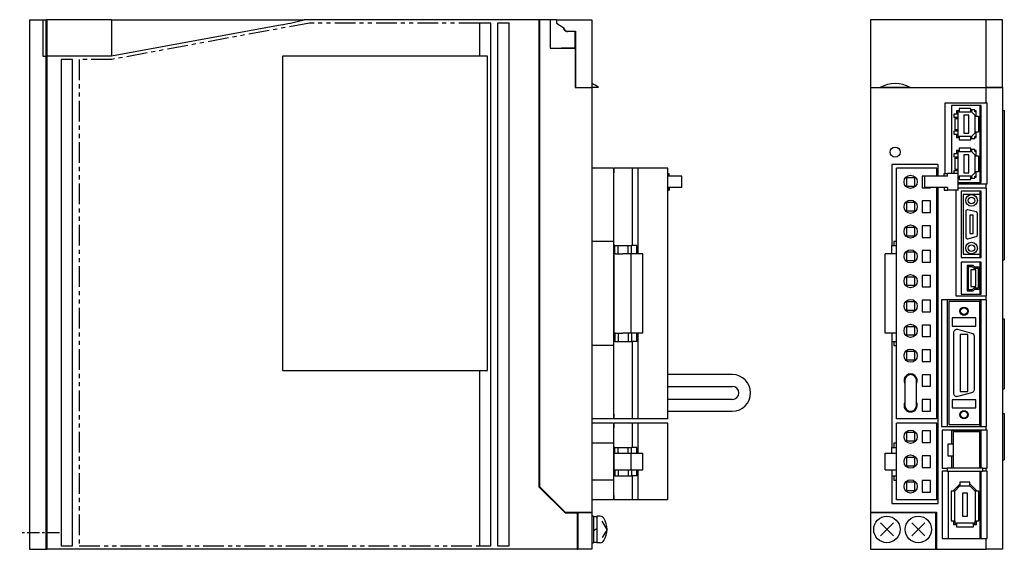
# Model space of a CAD drawing. Extents: x -716 to 5, y -257 to 130.
# Tile 1 of 2: x -716 to -419, y -155 to 5. Entities that reach past the tile are written whole.
import ezdxf

# ---------------------------------------------------------------- set-up
doc = ezdxf.new("R2010")
doc.units = 0
doc.linetypes.add('CENTER', pattern=[2, 1.25, -0.25, 0.25, -0.25])
doc.linetypes.add('PHANTOM', pattern=[2.5, 1.25, -0.25, 0.25, -0.25, 0.25, -0.25])
for name, color, linetype in [('CENTER', 6, 'CENTER'), ('OUTLINE', 7, 'CONTINUOUS'), ('PHANTOM', 3, 'PHANTOM'), ('THIN_LINE', 6, 'CONTINUOUS')]:
    doc.layers.add(name, color=color, linetype=linetype)

msp = doc.modelspace()

# ---------------------------------------------------------------- linework, layer by layer
at = {"layer": 'CENTER', "ltscale": 3}
msp.add_line((-704.3, -150), (-716.3, -150), dxfattribs=at)
at = {"layer": 'OUTLINE'}
for p, q in [((-713.3, 5), (-713.3, -155)), ((-713.3, 5), (-709.3, 5)), ((-709.3, 5), (-709.3, -6)), ((-709.3, 5), (-708.3, 5)), ((-708.3, -0.48), (-708.3, 5)), ((-708.1, 5), (-708.3, 5)), ((-708.1, 4), (-708.3, 4)), ((-688.5, 5), (-708.1, 5)), ((-708.1, 5), (-708.1, -0.5)), ((-688.5, 5), (-636.93, 5)), ((-688.5, 5), (-688.5, -0.5)), ((-636.93, 3.49), (-688.5, -6)), ((-636.93, 5), (-630.3, 5)), ((-559.3, 5), (-630.3, 5)), ((-577.3, 4), (-577.3, -6)), ((-573.8, 4), (-577.3, 4)), ((-573.8, -154), (-573.8, 4)), ((-571.8, 4), (-571.8, -154)), ((-568.3, 4), (-571.8, 4)), ((-568.3, -154), (-568.3, 4)), ((-559.3, 5), (-559.3, -136.1)), ((-559.1, 5), (-559.3, 5)), ((-559.1, 4), (-559.3, 4)), ((-559.1, 5), (-559.1, -136.02)), ((-553.95, 5), (-559.1, 5)), ((-555.9, 5), (-555.9, -3.6)), ((-553.95, 5), (-543.3, 5)), ((-553.95, 5), (-553.95, 4)), ((-553.95, 4), (-551.76, 2.52)), ((-543.3, 5), (-543.3, -15.45)), ((-424.08, 5), (-459.08, 5)), ((-459.08, 5), (-459.08, -15.45)), ((-419.08, 5), (-424.08, 5)), ((-424.08, -15.45), (-424.08, 5)), ((-419.08, -15.45), (-419.08, 5)), ((-551.76, 2.52), (-551.76, 2.5)), ((-550.8, 1.53), (-548.27, 1.53)), ((-548.3, -3.45), (-548.3, 1.53)), ((-548.27, 1.53), (-548.27, -15.45)), ((-708.3, -5.52), (-708.3, -0.48)), ((-708.1, -0.5), (-708.1, -6)), ((-688.5, -0.5), (-688.5, -6)), ((-548.27, -2), (-548.3, -2)), ((-708.3, -6), (-708.3, -5.52)), ((-555.9, -3.6), (-548.3, -3.6)), ((-552.5, -3.45), (-552.5, -3.6)), ((-552.5, -3.45), (-548.3, -3.45)), ((-551.7, -3.45), (-551.7, -3.6)), ((-550.2, -3.45), (-550.2, -3.6)), ((-548.3, -3.6), (-548.3, -15.5)), ((-709.3, -6), (-708.3, -6)), ((-708.3, -155), (-708.3, -6)), ((-708.1, -7), (-708.3, -7)), ((-708.1, -6), (-708.1, -155)), ((-688.5, -6), (-708.1, -6)), ((-703.8, -7), (-703.8, -154)), ((-700.3, -7), (-703.8, -7)), ((-700.3, -154), (-700.3, -7)), ((-636.8, -6), (-636.8, -101)), ((-574.8, -6), (-636.8, -6)), ((-574.8, -101), (-574.8, -6)), ((-548.27, -7), (-548.3, -7)), ((-548.3, -15.5), (-543.3, -15.5)), ((-548.27, -15.45), (-543.3, -15.45)), ((-547.5, -15.45), (-547.5, -15.5)), ((-545.6, -15.45), (-545.6, -15.5)), ((-541.3, -15.45), (-543.3, -15.45)), ((-543.3, -15.5), (-543.3, -143.8)), ((-459.08, -15.45), (-459.08, -15.5)), ((-459.08, -15.45), (-456.07, -15.45)), ((-459.08, -15.5), (-424.08, -15.5)), ((-459.08, -15.5), (-459.08, -143.8)), ((-457.11, -15.45), (-457.11, -15.5)), ((-456.13, -15.45), (-456.13, -15.5)), ((-447.09, -15.45), (-456.07, -15.45)), ((-448.93, -15.5), (-448.93, -15.45)), ((-447.83, -15.45), (-447.83, -15.5)), ((-447.09, -15.45), (-424.08, -15.45)), ((-440.63, -15.5), (-440.63, -15.45)), ((-439.38, -15.45), (-439.38, -15.5)), ((-432.38, -15.5), (-432.38, -15.45)), ((-430.13, -15.45), (-430.13, -15.5)), ((-424.55, -15.5), (-424.55, -15.45)), ((-419.08, -15.45), (-424.08, -15.45)), ((-424.08, -15.5), (-419.08, -15.5)), ((-424.08, -20.2), (-424.08, -15.5)), ((-421.08, -15.45), (-421.08, -15.5)), ((-419.08, -15.5), (-419.08, -15.45)), ((-419.08, -15.5), (-419.08, -155)), ((-436.58, -20.2), (-436.58, -41.5)), ((-424.08, -20.2), (-436.58, -20.2)), ((-423.78, -20.2), (-424.08, -20.2)), ((-423.78, -44.6), (-423.78, -20.2)), ((-434.58, -20.9), (-434.58, -41.5)), ((-425.58, -20.9), (-434.58, -20.9)), ((-433.71, -23.45), (-432.68, -23.45)), ((-433.71, -24.55), (-433.71, -23.45)), ((-433, -22.5), (-433, -23.45)), ((-432.2, -22.5), (-433, -22.5)), ((-432.2, -22.85), (-432.68, -22.85)), ((-432.68, -22.85), (-432.68, -23.45)), ((-432.68, -23.45), (-432.68, -24.55)), ((-432.2, -21.82), (-432.2, -22.85)), ((-428.7, -21.82), (-432.2, -21.82)), ((-432.2, -22.85), (-428.7, -22.85)), ((-429.28, -23.8), (-430.78, -23.8)), ((-430.78, -23.8), (-430.78, -29.3)), ((-429.28, -29.3), (-429.28, -23.8)), ((-428.7, -22.85), (-428.7, -21.82)), ((-428.48, -22.5), (-428.7, -22.5)), ((-428.48, -22.85), (-428.7, -22.85)), ((-427.48, -22.2), (-428.48, -22.2)), ((-428.48, -22.2), (-428.48, -22.85)), ((-428.48, -22.85), (-427.48, -23.85)), ((-427.48, -22.85), (-427.48, -22.2)), ((-427.06, -22.5), (-427.48, -22.5)), ((-427.06, -22.85), (-427.48, -22.85)), ((-427.06, -22.85), (-427.06, -22.5)), ((-427.06, -23.85), (-427.06, -22.85)), ((-425.98, -20.9), (-425.98, -44.2)), ((-425.58, -44.2), (-425.58, -20.9)), ((-419.08, -22.4), (-418.58, -22.4)), ((-418.58, -22.4), (-418.58, -67.5)), ((-432.68, -24.55), (-433.71, -24.55)), ((-433.41, -28.3), (-433.41, -24.81)), ((-433.41, -24.81), (-432.68, -24.81)), ((-433, -24.55), (-433, -24.81)), ((-432.68, -24.55), (-432.68, -24.81)), ((-432.68, -24.81), (-432.68, -28.3)), ((-427.38, -23.95), (-427.48, -23.85)), ((-427.48, -23.85), (-427.06, -23.85)), ((-427.38, -24.16), (-427.38, -23.95)), ((-427.38, -24.16), (-426.35, -24.16)), ((-427.38, -28.95), (-427.38, -24.16)), ((-427.06, -24.16), (-427.06, -23.85)), ((-426.35, -24.16), (-426.35, -28.95)), ((-433.71, -29.66), (-433.71, -28.56)), ((-433.71, -28.56), (-432.68, -28.56)), ((-432.68, -29.66), (-433.71, -29.66)), ((-432.68, -28.3), (-433.41, -28.3)), ((-433, -28.3), (-433, -28.56)), ((-433, -29.66), (-433, -30.61)), ((-432.68, -28.3), (-432.68, -28.56)), ((-432.68, -28.56), (-432.68, -29.66)), ((-432.68, -29.66), (-432.68, -30.26)), ((-430.78, -29.3), (-429.28, -29.3)), ((-427.48, -29.26), (-428.48, -30.26)), ((-427.48, -29.26), (-427.38, -29.16)), ((-427.06, -29.26), (-427.48, -29.26)), ((-427.38, -29.16), (-427.38, -28.95)), ((-426.35, -28.95), (-427.38, -28.95)), ((-427.06, -29.26), (-427.06, -28.95)), ((-427.06, -30.26), (-427.06, -29.26)), ((-433, -30.61), (-432.2, -30.61)), ((-432.68, -30.26), (-432.2, -30.26)), ((-428.7, -30.26), (-432.2, -30.26)), ((-432.2, -30.26), (-432.2, -31.29)), ((-432.2, -31.29), (-428.7, -31.29)), ((-428.7, -30.26), (-428.48, -30.26)), ((-428.7, -31.29), (-428.7, -30.26)), ((-428.7, -30.61), (-428.48, -30.61)), ((-428.48, -30.26), (-428.48, -30.91)), ((-428.48, -30.91), (-427.48, -30.91)), ((-427.48, -30.91), (-427.48, -30.26)), ((-427.48, -30.26), (-427.06, -30.26)), ((-427.48, -30.61), (-427.06, -30.61)), ((-427.06, -30.61), (-427.06, -30.26)), ((-433.71, -36.55), (-433.71, -35.45)), ((-433.71, -35.45), (-432.68, -35.45)), ((-433, -34.5), (-433, -35.45)), ((-432.2, -34.5), (-433, -34.5)), ((-432.2, -34.85), (-432.68, -34.85)), ((-432.68, -34.85), (-432.68, -35.45)), ((-432.68, -35.45), (-432.68, -36.55)), ((-432.2, -33.82), (-432.2, -34.85)), ((-428.7, -33.82), (-432.2, -33.82)), ((-432.2, -34.85), (-428.7, -34.85)), ((-428.7, -34.85), (-428.7, -33.82)), ((-428.48, -34.5), (-428.7, -34.5)), ((-428.48, -34.85), (-428.7, -34.85)), ((-427.48, -34.2), (-428.48, -34.2)), ((-428.48, -34.2), (-428.48, -34.85)), ((-428.48, -34.85), (-427.48, -35.85)), ((-427.48, -34.85), (-427.48, -34.2)), ((-427.06, -34.5), (-427.48, -34.5)), ((-427.06, -34.85), (-427.48, -34.85)), ((-427.06, -34.85), (-427.06, -34.5)), ((-427.06, -35.85), (-427.06, -34.85)), ((-452.58, -38.7), (-452.58, -63.25)), ((-438.58, -38.7), (-452.58, -38.7)), ((-438.58, -42.3), (-438.58, -38.7)), ((-432.68, -36.55), (-433.71, -36.55)), ((-433.41, -36.81), (-432.68, -36.81)), ((-433.41, -40.3), (-433.41, -36.81)), ((-433, -36.55), (-433, -36.81)), ((-432.68, -36.55), (-432.68, -36.81)), ((-432.68, -36.81), (-432.68, -40.3)), ((-429.28, -35.81), (-430.78, -35.81)), ((-430.78, -35.81), (-430.78, -41.31)), ((-429.28, -41.31), (-429.28, -35.81)), ((-427.38, -35.95), (-427.48, -35.85)), ((-427.48, -35.85), (-427.06, -35.85)), ((-427.38, -36.16), (-427.38, -35.95)), ((-427.38, -40.95), (-427.38, -36.16)), ((-427.38, -36.16), (-426.35, -36.16)), ((-427.06, -36.16), (-427.06, -35.85)), ((-426.35, -36.16), (-426.35, -40.95)), ((-536.72, -39.9), (-543.3, -39.9)), ((-536.72, -39.9), (-536.72, -62.05)), ((-536.5, -41.3), (-536.72, -41.3)), ((-536.5, -41.3), (-536.5, -39.9)), ((-531, -39.9), (-536.5, -39.9)), ((-531, -63.25), (-531, -39.9)), ((-529.3, -39.9), (-531, -39.9)), ((-529.3, -65.75), (-529.3, -39.9)), ((-520.3, -39.9), (-529.3, -39.9)), ((-520.3, -115.6), (-520.3, -39.9)), ((-520.3, -41.5), (-520.16, -41.5)), ((-520.16, -42.3), (-520.16, -41.5)), ((-520.16, -41.5), (-519.91, -41.5)), ((-519.91, -42.3), (-519.91, -41.5)), ((-439.01, -39.9), (-451.16, -39.9)), ((-451.16, -115.6), (-451.16, -39.9)), ((-439.01, -42.3), (-439.01, -39.9)), ((-436.8, -41.5), (-435.73, -41.5)), ((-436.8, -42.3), (-436.8, -41.5)), ((-435.73, -42.3), (-435.73, -41.5)), ((-432.49, -41.5), (-435.73, -41.5)), ((-433.71, -41.5), (-433.71, -40.56)), ((-433.71, -40.56), (-432.68, -40.56)), ((-432.68, -40.3), (-433.41, -40.3)), ((-433, -40.3), (-433, -40.56)), ((-432.68, -40.3), (-432.68, -40.56)), ((-432.68, -40.56), (-432.68, -41.5)), ((-432.49, -46.5), (-432.49, -41.5)), ((-430.78, -41.31), (-429.28, -41.31)), ((-427.48, -41.26), (-428.48, -42.26)), ((-427.48, -41.26), (-427.38, -41.16)), ((-427.06, -41.26), (-427.48, -41.26)), ((-427.38, -41.16), (-427.38, -40.95)), ((-426.35, -40.95), (-427.38, -40.95)), ((-427.06, -41.26), (-427.06, -40.95)), ((-427.06, -42.26), (-427.06, -41.26)), ((-516.13, -42.3), (-520.3, -42.3)), ((-516.13, -45.7), (-516.13, -42.3)), ((-445.66, -42.75), (-448.16, -42.75)), ((-448.16, -42.75), (-448.16, -45.25)), ((-445.66, -45.25), (-445.66, -42.75)), ((-443.41, -42.25), (-443.41, -45.75)), ((-440.91, -42.25), (-443.41, -42.25)), ((-436, -42.3), (-442.74, -42.3)), ((-442.74, -42.3), (-442.74, -45.7)), ((-440.91, -42.3), (-440.91, -42.25)), ((-435.73, -42.3), (-436, -42.3)), ((-432.49, -42.26), (-432.2, -42.26)), ((-432.49, -42.61), (-432.2, -42.61)), ((-432.49, -44.2), (-425.58, -44.2)), ((-432.49, -44.6), (-424.08, -44.6)), ((-428.7, -42.26), (-432.2, -42.26)), ((-432.2, -42.26), (-432.2, -43.29)), ((-432.2, -43.29), (-428.7, -43.29)), ((-428.7, -42.26), (-428.48, -42.26)), ((-428.7, -43.29), (-428.7, -42.26)), ((-428.7, -42.61), (-428.48, -42.61)), ((-428.48, -42.26), (-428.48, -42.91)), ((-428.48, -42.91), (-427.48, -42.91)), ((-427.48, -42.91), (-427.48, -42.26)), ((-427.48, -42.26), (-427.06, -42.26)), ((-427.48, -42.61), (-427.06, -42.61)), ((-427.06, -42.61), (-427.06, -42.26)), ((-424.08, -44.6), (-423.78, -44.6)), ((-424.08, -45.9), (-424.08, -44.6)), ((-516.13, -45.7), (-520.3, -45.7)), ((-520.3, -46.5), (-520.16, -46.5)), ((-520.16, -45.7), (-520.16, -46.5)), ((-520.16, -46.5), (-519.91, -46.5)), ((-519.91, -45.7), (-519.91, -46.5)), ((-448.16, -45.25), (-445.66, -45.25)), ((-443.41, -45.75), (-440.91, -45.75)), ((-436, -45.7), (-442.74, -45.7)), ((-440.91, -45.75), (-440.91, -45.7)), ((-439.01, -115.6), (-439.01, -45.7)), ((-438.58, -141.2), (-438.58, -45.7)), ((-436.8, -45.7), (-436.8, -46.5)), ((-436.8, -46.5), (-435.73, -46.5)), ((-435.73, -45.7), (-436, -45.7)), ((-435.73, -45.7), (-435.73, -46.5)), ((-432.49, -46.5), (-435.73, -46.5)), ((-433.28, -46.5), (-433.28, -78.4)), ((-424.08, -45.9), (-432.49, -45.9)), ((-431.58, -46.8), (-431.58, -66.8)), ((-425.58, -46.8), (-431.58, -46.8)), ((-425.98, -46.8), (-425.98, -66.8)), ((-425.58, -66.8), (-425.58, -46.8)), ((-423.98, -45.9), (-424.08, -45.9)), ((-423.98, -78.4), (-423.98, -45.9)), ((-445.66, -50.25), (-448.16, -50.25)), ((-448.16, -50.25), (-448.16, -52.75)), ((-445.66, -52.75), (-445.66, -50.25)), ((-443.41, -49.75), (-443.41, -53.25)), ((-440.91, -49.75), (-443.41, -49.75)), ((-440.91, -53.25), (-440.91, -49.75)), ((-438.98, -49.7), (-439.01, -49.7)), ((-438.98, -53.3), (-438.98, -49.7)), ((-425.98, -47.8), (-430.98, -47.8)), ((-430.98, -47.8), (-430.98, -65.8)), ((-448.16, -52.75), (-445.66, -52.75)), ((-443.41, -53.25), (-440.91, -53.25)), ((-439.01, -53.3), (-438.98, -53.3)), ((-430.23, -52.9), (-430.23, -60.7)), ((-427.1, -53.09), (-429.6, -52.42)), ((-426.73, -60.03), (-426.73, -53.57)), ((-427.98, -54.05), (-428.98, -54.05)), ((-428.98, -54.05), (-428.98, -59.55)), ((-427.98, -59.55), (-427.98, -54.05)), ((-445.66, -57.75), (-448.16, -57.75)), ((-448.16, -57.75), (-448.16, -60.25)), ((-445.66, -60.25), (-445.66, -57.75)), ((-443.41, -57.25), (-443.41, -60.75)), ((-440.91, -57.25), (-443.41, -57.25)), ((-440.91, -60.75), (-440.91, -57.25)), ((-536.72, -62.05), (-543.3, -62.05)), ((-536.72, -62.05), (-536.72, -93.45)), ((-451.16, -62.05), (-451.98, -62.05)), ((-451.98, -62.05), (-451.98, -63.25)), ((-448.16, -60.25), (-445.66, -60.25)), ((-443.41, -60.75), (-440.91, -60.75)), ((-429.6, -61.18), (-427.1, -60.51)), ((-428.98, -59.55), (-427.98, -59.55)), ((-536.3, -63.25), (-536.72, -63.25)), ((-536.3, -65.75), (-536.3, -63.25)), ((-536.3, -63.25), (-535.3, -63.25)), ((-535.3, -65.75), (-535.3, -63.25)), ((-535.3, -63.25), (-532.3, -63.25)), ((-532.3, -65.75), (-532.3, -63.25)), ((-532.3, -63.25), (-531.3, -63.25)), ((-531.3, -65.75), (-531.3, -63.25)), ((-529.71, -63.25), (-531.3, -63.25)), ((-529.71, -65.75), (-529.71, -63.25)), ((-452.58, -63.25), (-451.16, -63.25)), ((-452.58, -65.75), (-452.58, -63.25)), ((-448.16, -65.25), (-448.16, -67.75)), ((-445.66, -65.25), (-448.16, -65.25)), ((-445.66, -67.75), (-445.66, -65.25)), ((-443.41, -64.75), (-443.41, -68.25)), ((-440.91, -64.75), (-443.41, -64.75)), ((-440.91, -68.25), (-440.91, -64.75)), ((-536.5, -89.75), (-536.5, -65.75)), ((-536.18, -65.75), (-536.5, -65.75)), ((-536.18, -65.75), (-535.3, -65.75)), ((-535.3, -65.75), (-533.88, -65.75)), ((-531.4, -65.75), (-533.88, -65.75)), ((-531.4, -89.75), (-531.4, -65.75)), ((-527.9, -65.75), (-531.4, -65.75)), ((-527.9, -89.75), (-527.9, -65.75)), ((-451.16, -65.75), (-454.57, -65.75)), ((-454.57, -89.75), (-454.57, -65.75)), ((-448.16, -67.75), (-445.66, -67.75)), ((-443.41, -68.25), (-440.91, -68.25)), ((-431.58, -66.8), (-425.58, -66.8)), ((-425.58, -68.25), (-431.58, -68.25)), ((-431.58, -68.25), (-431.58, -77.95)), ((-430.98, -65.8), (-425.98, -65.8)), ((-425.98, -68.25), (-425.98, -69.8)), ((-425.58, -77.95), (-425.58, -68.25)), ((-419.08, -67.5), (-418.58, -67.5)), ((-428, -69.25), (-429.86, -69.25)), ((-429.86, -69.25), (-429.86, -76.95)), ((-429.46, -69.65), (-429.46, -76.55)), ((-428.18, -69.65), (-429.46, -69.65)), ((-428.67, -70.6), (-428.67, -75.6)), ((-427.17, -70.6), (-428.67, -70.6)), ((-427.68, -70.2), (-428.18, -69.65)), ((-427.5, -69.8), (-428, -69.25)), ((-426.38, -70.2), (-427.68, -70.2)), ((-425.98, -69.8), (-427.5, -69.8)), ((-427.17, -75.6), (-427.17, -70.6)), ((-426.38, -76), (-426.38, -70.2)), ((-425.98, -76.4), (-425.98, -69.8)), ((-445.66, -72.75), (-448.16, -72.75)), ((-448.16, -72.75), (-448.16, -75.25)), ((-445.66, -75.25), (-445.66, -72.75)), ((-443.41, -72.25), (-443.41, -75.75)), ((-440.91, -72.25), (-443.41, -72.25)), ((-440.91, -75.75), (-440.91, -72.25)), ((-448.16, -75.25), (-445.66, -75.25)), ((-443.41, -75.75), (-440.91, -75.75)), ((-429.86, -76.95), (-428, -76.95)), ((-429.46, -76.55), (-428.18, -76.55)), ((-428.67, -75.6), (-427.17, -75.6)), ((-428.18, -76.55), (-427.68, -76)), ((-428, -76.95), (-427.5, -76.4)), ((-427.68, -76), (-426.38, -76)), ((-427.5, -76.4), (-425.98, -76.4)), ((-425.98, -76.4), (-425.98, -77.95)), ((-445.66, -80.25), (-448.16, -80.25)), ((-448.16, -80.25), (-448.16, -82.75)), ((-445.66, -82.75), (-445.66, -80.25)), ((-440.91, -79.75), (-443.41, -79.75)), ((-443.41, -79.75), (-443.41, -83.25)), ((-440.91, -83.25), (-440.91, -79.75)), ((-437.58, -79.6), (-437.58, -117.9)), ((-424.08, -79.6), (-437.58, -79.6)), ((-435.84, -79.6), (-435.84, -117.9)), ((-425.98, -80.1), (-435.38, -80.1)), ((-435.38, -80.1), (-435.38, -117.3)), ((-433.28, -78.4), (-424.08, -78.4)), ((-431.58, -77.95), (-425.58, -77.95)), ((-425.98, -79.6), (-425.98, -80.1)), ((-425.98, -117.3), (-425.98, -80.1)), ((-425.54, -117.9), (-425.54, -79.6)), ((-424.08, -78.4), (-423.98, -78.4)), ((-424.08, -79.6), (-424.08, -78.4)), ((-423.98, -79.6), (-424.08, -79.6)), ((-423.98, -117.9), (-423.98, -79.6)), ((-448.16, -82.75), (-445.66, -82.75)), ((-443.41, -83.25), (-440.91, -83.25)), ((-434.33, -85.1), (-434.33, -87.6)), ((-427.23, -85.1), (-434.33, -85.1)), ((-427.23, -87.6), (-427.23, -85.1)), ((-419.08, -85.4), (-418.58, -85.4)), ((-418.58, -85.4), (-418.58, -106.5)), ((-448.16, -87.75), (-448.16, -90.25)), ((-445.66, -87.75), (-448.16, -87.75)), ((-445.66, -90.25), (-445.66, -87.75)), ((-443.41, -87.25), (-443.41, -90.75)), ((-440.91, -87.25), (-443.41, -87.25)), ((-440.91, -90.75), (-440.91, -87.25)), ((-434.33, -87.6), (-427.23, -87.6)), ((-428.37, -89.78), (-432.67, -88.63)), ((-536.3, -92.25), (-536.72, -92.25)), ((-536.18, -89.75), (-536.5, -89.75)), ((-536.3, -89.75), (-536.3, -92.25)), ((-536.3, -92.25), (-535.3, -92.25)), ((-536.18, -89.75), (-535.3, -89.75)), ((-535.3, -89.75), (-535.3, -92.25)), ((-535.3, -89.75), (-533.88, -89.75)), ((-535.3, -92.25), (-532.3, -92.25)), ((-531.4, -89.75), (-533.88, -89.75)), ((-532.3, -89.75), (-532.3, -92.25)), ((-532.3, -92.25), (-531.3, -92.25)), ((-527.9, -89.75), (-531.4, -89.75)), ((-531.3, -89.75), (-531.3, -92.25)), ((-529.71, -92.25), (-531.3, -92.25)), ((-531, -115.6), (-531, -92.25)), ((-529.71, -92.25), (-529.71, -89.75)), ((-529.3, -115.6), (-529.3, -89.75)), ((-451.16, -89.75), (-454.57, -89.75)), ((-452.58, -89.75), (-452.58, -92.25)), ((-452.58, -92.25), (-452.58, -124.2)), ((-452.58, -92.25), (-451.16, -92.25)), ((-451.98, -92.25), (-451.98, -93.45)), ((-448.16, -90.25), (-445.66, -90.25)), ((-443.41, -90.75), (-440.91, -90.75)), ((-433.93, -89.6), (-433.93, -107.8)), ((-431.93, -90.1), (-431.93, -107.3)), ((-429.63, -90.1), (-431.93, -90.1)), ((-429.63, -107.3), (-429.63, -90.1)), ((-427.63, -106.65), (-427.63, -90.75)), ((-536.72, -93.45), (-543.3, -93.45)), ((-536.72, -93.45), (-536.72, -115.6)), ((-451.98, -93.45), (-451.16, -93.45)), ((-448.16, -95.25), (-448.16, -97.75)), ((-445.66, -95.25), (-448.16, -95.25)), ((-445.66, -97.75), (-445.66, -95.25)), ((-443.41, -94.75), (-443.41, -98.25)), ((-440.91, -94.75), (-443.41, -94.75)), ((-440.91, -98.25), (-440.91, -94.75)), ((-438.98, -94.7), (-439.01, -94.7)), ((-438.98, -98.3), (-438.98, -94.7)), ((-448.16, -97.75), (-445.66, -97.75)), ((-636.8, -101), (-574.8, -101)), ((-577.3, -101), (-577.3, -154)), ((-443.41, -98.25), (-440.91, -98.25)), ((-439.01, -98.3), (-438.98, -98.3)), ((-500.82, -102.23), (-520.3, -102.23)), ((-448.68, -104), (-448.68, -111.5)), ((-445.14, -111.5), (-445.14, -104)), ((-443.41, -102.25), (-443.41, -105.75)), ((-440.91, -102.25), (-443.41, -102.25)), ((-440.91, -105.75), (-440.91, -102.25)), ((-520.3, -105.77), (-500.82, -105.77)), ((-443.41, -105.75), (-440.91, -105.75)), ((-419.08, -106.5), (-418.58, -106.5)), ((-500.82, -109.73), (-520.3, -109.73)), ((-443.41, -109.75), (-443.41, -113.25)), ((-440.91, -109.75), (-443.41, -109.75)), ((-440.91, -113.25), (-440.91, -109.75)), ((-434.33, -109.8), (-434.33, -112.3)), ((-427.23, -109.8), (-434.33, -109.8)), ((-432.67, -108.77), (-428.37, -107.62)), ((-431.93, -107.3), (-429.63, -107.3)), ((-427.23, -112.3), (-427.23, -109.8)), ((-434.33, -112.3), (-427.23, -112.3)), ((-536.72, -115.6), (-543.3, -115.6)), ((-536.5, -114.2), (-536.72, -114.2)), ((-536.5, -115.6), (-536.5, -114.2)), ((-531, -115.6), (-536.5, -115.6)), ((-529.3, -115.6), (-531, -115.6)), ((-520.3, -115.6), (-529.3, -115.6)), ((-520.3, -113.27), (-500.82, -113.27)), ((-439.01, -115.6), (-451.16, -115.6)), ((-443.41, -113.25), (-440.91, -113.25)), ((-419.08, -114), (-418.58, -114)), ((-418.58, -114), (-418.58, -128)), ((-536.72, -116.9), (-543.3, -116.9)), ((-536.72, -116.9), (-536.72, -122.9)), ((-536.5, -118.3), (-536.72, -118.3)), ((-536.5, -118.3), (-536.5, -116.9)), ((-531, -116.9), (-536.5, -116.9)), ((-531, -124.2), (-531, -116.9)), ((-529.3, -116.9), (-531, -116.9)), ((-529.3, -126), (-529.3, -116.9)), ((-520.3, -116.9), (-529.3, -116.9)), ((-520.3, -140.1), (-520.3, -116.9)), ((-439.01, -116.9), (-451.16, -116.9)), ((-451.16, -140.1), (-451.16, -116.9)), ((-439.01, -140.1), (-439.01, -116.9)), ((-438.98, -117.4), (-439.01, -117.4)), ((-438.98, -121), (-438.98, -117.4)), ((-437.58, -117.9), (-424.08, -117.9)), ((-424.08, -119), (-437.38, -119)), ((-437.38, -119), (-437.38, -130.53)), ((-435.38, -117.3), (-425.98, -117.3)), ((-425.98, -117.3), (-425.98, -117.9)), ((-424.08, -117.9), (-423.98, -117.9)), ((-424.08, -119), (-424.08, -117.9)), ((-423.78, -119), (-424.08, -119)), ((-423.78, -130.53), (-423.78, -119)), ((-448.16, -119.75), (-448.16, -122.25)), ((-445.66, -119.75), (-448.16, -119.75)), ((-445.66, -122.25), (-445.66, -119.75)), ((-443.41, -119.25), (-443.41, -122.75)), ((-440.91, -119.25), (-443.41, -119.25)), ((-440.91, -122.75), (-440.91, -119.25)), ((-439.01, -121), (-438.98, -121)), ((-434.57, -119.2), (-434.57, -123.25)), ((-425.57, -119.2), (-434.57, -119.2)), ((-434.04, -119.49), (-434.04, -130.49)), ((-426.04, -119.49), (-434.04, -119.49)), ((-426.04, -119.49), (-426.04, -130.49)), ((-425.98, -119.2), (-425.98, -130.53)), ((-425.57, -130.53), (-425.57, -119.2)), ((-536.72, -122.9), (-543.3, -122.9)), ((-536.72, -122.9), (-536.72, -134.1)), ((-536.3, -124.2), (-536.72, -124.2)), ((-536.3, -126), (-536.3, -124.2)), ((-536.3, -124.2), (-535.3, -124.2)), ((-535.3, -126), (-535.3, -124.2)), ((-535.3, -124.2), (-532.3, -124.2)), ((-532.3, -126), (-532.3, -124.2)), ((-532.3, -124.2), (-531.3, -124.2)), ((-529.71, -124.2), (-531.3, -124.2)), ((-531.3, -126), (-531.3, -124.2)), ((-529.71, -126), (-529.71, -124.2)), ((-452.58, -124.2), (-451.16, -124.2)), ((-452.58, -126), (-452.58, -124.2)), ((-451.16, -122.9), (-451.98, -122.9)), ((-451.98, -122.9), (-451.98, -124.2)), ((-448.16, -122.25), (-445.66, -122.25)), ((-443.41, -122.75), (-440.91, -122.75)), ((-434.04, -123.25), (-435.64, -123.25)), ((-435.64, -123.25), (-435.64, -126.75)), ((-536.5, -126), (-536.18, -126)), ((-536.5, -131), (-536.5, -126)), ((-536.18, -126), (-535.3, -126)), ((-535.3, -126), (-533.88, -126)), ((-533.88, -126), (-531.4, -126)), ((-531.4, -126), (-527.9, -126)), ((-531.4, -131), (-531.4, -126)), ((-527.9, -131), (-527.9, -126)), ((-454.57, -131), (-454.57, -126)), ((-454.57, -126), (-451.16, -126)), ((-445.66, -127.25), (-448.16, -127.25)), ((-448.16, -127.25), (-448.16, -129.75)), ((-445.66, -129.75), (-445.66, -127.25)), ((-443.41, -126.75), (-443.41, -130.25)), ((-440.91, -126.75), (-443.41, -126.75)), ((-440.91, -130.25), (-440.91, -126.75)), ((-435.64, -126.75), (-434.04, -126.75)), ((-434.57, -126.75), (-434.57, -130.53)), ((-419.08, -128), (-418.58, -128)), ((-448.16, -129.75), (-445.66, -129.75)), ((-443.41, -130.25), (-440.91, -130.25)), ((-437.38, -130.53), (-435.88, -130.53)), ((-425.12, -130.53), (-435.88, -130.53)), ((-435.88, -130.53), (-435.88, -131.41)), ((-426.04, -130.49), (-434.04, -130.49)), ((-425.12, -130.53), (-424.08, -130.53)), ((-425.12, -131.41), (-425.12, -130.53)), ((-424.08, -130.53), (-423.78, -130.53)), ((-424.08, -131.41), (-424.08, -130.53)), ((-536.3, -132.8), (-536.72, -132.8)), ((-536.5, -131), (-536.18, -131)), ((-536.3, -131), (-536.3, -132.8)), ((-536.3, -132.8), (-535.3, -132.8)), ((-536.18, -131), (-535.3, -131)), ((-535.3, -131), (-535.3, -132.8)), ((-535.3, -131), (-533.88, -131)), ((-535.3, -132.8), (-532.3, -132.8)), ((-533.88, -131), (-531.4, -131)), ((-532.3, -131), (-532.3, -132.8)), ((-532.3, -132.8), (-531.3, -132.8)), ((-531.4, -131), (-527.9, -131)), ((-531.3, -131), (-531.3, -132.8)), ((-529.71, -132.8), (-531.3, -132.8)), ((-531, -140.1), (-531, -132.8)), ((-529.71, -132.8), (-529.71, -131)), ((-529.3, -140.1), (-529.3, -131)), ((-454.57, -131), (-451.16, -131)), ((-452.58, -131), (-452.58, -132.8)), ((-452.58, -132.8), (-452.58, -141.2)), ((-452.58, -132.8), (-451.16, -132.8)), ((-451.98, -132.8), (-451.98, -134.1)), ((-437.38, -131.41), (-437.38, -151.7)), ((-435.88, -131.41), (-437.38, -131.41)), ((-435.88, -131.41), (-425.12, -131.41)), ((-435.6, -131.41), (-435.6, -151.7)), ((-425.98, -131.41), (-425.98, -151.7)), ((-425.54, -151.7), (-425.54, -131.41)), ((-424.08, -131.41), (-425.12, -131.41)), ((-423.78, -131.41), (-424.08, -131.41)), ((-423.78, -151.7), (-423.78, -131.41)), ((-559.3, -136.1), (-551.4, -144)), ((-559.1, -136.02), (-551.32, -143.8)), ((-536.72, -134.1), (-543.3, -134.1)), ((-536.72, -134.1), (-536.72, -140.1)), ((-451.98, -134.1), (-451.16, -134.1)), ((-445.66, -134.75), (-448.16, -134.75)), ((-448.16, -134.75), (-448.16, -137.25)), ((-445.66, -137.25), (-445.66, -134.75)), ((-443.41, -134.25), (-443.41, -137.75)), ((-440.91, -134.25), (-443.41, -134.25)), ((-440.91, -137.75), (-440.91, -134.25)), ((-438.98, -134.2), (-439.01, -134.2)), ((-438.98, -137.8), (-438.98, -134.2)), ((-432.15, -135.45), (-433.98, -137.28)), ((-431.99, -135.85), (-433.58, -137.45)), ((-431.99, -135.45), (-432.15, -135.45)), ((-431.99, -134.75), (-431.99, -135.85)), ((-428.98, -134.75), (-431.99, -134.75)), ((-431.99, -135.85), (-428.98, -135.85)), ((-428.98, -135.85), (-428.98, -134.75)), ((-428.81, -135.45), (-428.98, -135.45)), ((-427.38, -137.45), (-428.98, -135.85)), ((-426.98, -137.28), (-428.81, -135.45)), ((-536.5, -138.7), (-536.72, -138.7)), ((-536.5, -140.1), (-536.5, -138.7)), ((-448.16, -137.25), (-445.66, -137.25)), ((-443.41, -137.75), (-440.91, -137.75)), ((-439.01, -137.8), (-438.98, -137.8)), ((-433.58, -137.45), (-434.68, -137.45)), ((-434.68, -137.45), (-434.68, -146.45)), ((-433.98, -137.28), (-433.98, -137.45)), ((-433.58, -146.45), (-433.58, -137.45)), ((-429.73, -138.05), (-431.23, -138.05)), ((-431.23, -138.05), (-431.23, -144.95)), ((-429.73, -144.95), (-429.73, -138.05)), ((-427.38, -137.45), (-427.38, -146.45)), ((-426.28, -137.45), (-427.38, -137.45)), ((-426.98, -137.45), (-426.98, -137.28)), ((-426.28, -146.45), (-426.28, -137.45)), ((-536.72, -140.1), (-543.3, -140.1)), ((-531, -140.1), (-536.5, -140.1)), ((-529.3, -140.1), (-531, -140.1)), ((-520.3, -140.1), (-529.3, -140.1)), ((-452.58, -141.2), (-438.58, -141.2)), ((-439.01, -140.1), (-451.16, -140.1)), ((-551.4, -144), (-547.7, -144)), ((-551.32, -143.8), (-543.3, -143.8)), ((-547.7, -144), (-547.7, -155)), ((-547.7, -144), (-547.5, -144)), ((-547.5, -144), (-547.5, -143.8)), ((-547.5, -144), (-547.5, -155)), ((-543.3, -144), (-547.5, -144)), ((-543.3, -143.8), (-543.3, -144)), ((-543.3, -144), (-543.3, -155)), ((-542.8, -145), (-543.3, -145)), ((-542.8, -145), (-542.8, -153)), ((-541.8, -145.2), (-542.8, -145.2)), ((-541.8, -145), (-541.8, -153)), ((-540.75, -145), (-541.8, -145)), ((-459.08, -143.8), (-459.08, -144)), ((-459.08, -143.8), (-439.08, -143.8)), ((-439.28, -144), (-459.08, -144)), ((-459.08, -144), (-459.08, -155)), ((-458.08, -144), (-458.08, -143.8)), ((-439.28, -155), (-439.28, -144)), ((-439.08, -143.8), (-439.08, -155)), ((-431.23, -144.95), (-429.73, -144.95)), ((-542.8, -149.29), (-541.8, -148.71)), ((-538.7, -149), (-540.17, -146.53)), ((-452.1, -150.98), (-456.06, -147.02)), ((-452.1, -147.02), (-456.06, -150.98)), ((-442.6, -150.98), (-446.56, -147.02)), ((-442.6, -147.02), (-446.56, -150.98)), ((-434.68, -146.45), (-433.58, -146.45)), ((-433.98, -146.45), (-433.98, -147.55)), ((-433.98, -147.55), (-433.08, -147.55)), ((-433.58, -146.45), (-433.58, -147.15)), ((-433.58, -147.15), (-433.08, -147.15)), ((-433.08, -147.15), (-433.08, -148.25)), ((-427.88, -147.15), (-433.08, -147.15)), ((-433.08, -148.25), (-427.88, -148.25)), ((-427.88, -147.15), (-427.38, -147.15)), ((-427.88, -148.25), (-427.88, -147.15)), ((-427.88, -147.55), (-426.98, -147.55)), ((-427.38, -147.15), (-427.38, -146.45)), ((-427.38, -146.45), (-426.28, -146.45)), ((-426.98, -147.55), (-426.98, -146.45)), ((-538.7, -149), (-540.17, -151.47)), ((-437.38, -151.7), (-424.08, -151.7)), ((-424.08, -151.7), (-423.78, -151.7)), ((-424.08, -155), (-424.08, -151.7)), ((-708.1, -154), (-708.3, -154)), ((-703.8, -154), (-700.3, -154)), ((-577.3, -154), (-573.8, -154)), ((-571.8, -154), (-568.3, -154)), ((-547.7, -154), (-547.5, -154)), ((-543.3, -153), (-542.8, -153)), ((-542.8, -152.8), (-541.8, -152.8)), ((-540.75, -153), (-541.8, -153)), ((-439.08, -154), (-439.28, -154)), ((-713.3, -155), (-708.3, -155)), ((-708.3, -155), (-708.1, -155)), ((-547.7, -155), (-708.1, -155)), ((-547.7, -155), (-547.5, -155)), ((-543.3, -155), (-547.5, -155)), ((-459.08, -155), (-439.28, -155)), ((-439.28, -155), (-439.08, -155)), ((-439.08, -155), (-424.08, -155)), ((-419.08, -155), (-424.08, -155))]:
    msp.add_line(p, q, dxfattribs=at)
for centre, radius in [((-451.58, -35), 1.5), ((-446.91, -44), 2), ((-446.91, -51.5), 2), ((-428.48, -49.6), 1.75), ((-428.48, -49.6), 1), ((-446.91, -59), 2), ((-428.48, -64), 1.75), ((-446.91, -66.5), 2), ((-428.48, -64), 1), ((-446.91, -74), 2), ((-446.91, -81.5), 2), ((-430.78, -83.07), 1.02), ((-446.91, -89), 2), ((-446.91, -96.5), 2), ((-430.78, -114.33), 1.02), ((-446.91, -121), 2), ((-446.91, -128.5), 2), ((-446.91, -136), 2), ((-454.08, -149), 4), ((-444.58, -149), 4)]:
    msp.add_circle(centre, radius, dxfattribs=at)
for centre, radius, start, end in [((-653.33, 90.65), 88.69, 280.6548, 285.049), ((-550.8, 2.5), 1.05, 175.9408, 293.1989), ((-550.8, 2.5), 0.965, 180, 270), ((-547.35, -23.59), 10.15, 53.4069, 66.475), ((-451.58, -23.59), 9.3, 61.1243, 118.8757), ((-429.73, -52.9), 0.5, 75, 180), ((-427.23, -53.57), 0.5, 0, 75), ((-429.73, -60.7), 0.5, 180, 285), ((-427.23, -60.03), 0.5, 285, 0), ((-432.93, -89.6), 1, 75, 180), ((-428.63, -90.75), 1, 0, 75), ((-500.82, -107.75), 5.52, 270, 90), ((-446.91, -104), 2, 332.2515, 207.7485), ((-446.91, -104), 1.77, 0, 180), ((-500.82, -107.75), 1.98, 0, 90), ((-428.63, -106.65), 1, 285, 0), ((-500.82, -107.75), 1.98, 270, 0), ((-432.93, -107.8), 1, 180, 285), ((-446.91, -111.5), 2, 152.2515, 270), ((-446.91, -111.5), 1.77, 180, 0), ((-446.91, -111.5), 2, 270, 27.7485), ((-540.75, -146.3), 1.3, 31.2807, 90), ((-545.2, -149), 6.5, 328.7193, 31.2807), ((-540.75, -151.7), 1.3, 270, 328.7193)]:
    msp.add_arc(centre, radius, start, end, dxfattribs=at)
at = {"layer": 'PHANTOM', "ltscale": 5}
for p, q in [((-628.62, 4), (-688.41, -7)), ((-577.3, 4), (-628.62, 4)), ((-698.3, -7), (-698.3, -154)), ((-688.41, -7), (-698.3, -7)), ((-698.3, -154), (-577.3, -154))]:
    msp.add_line(p, q, dxfattribs=at)
at = {"layer": 'THIN_LINE'}
for centre in [(-430.78, -83.07), (-430.78, -114.33)]:
    msp.add_circle(centre, 1.25, dxfattribs=at)

doc.saveas('drawing.dxf')
